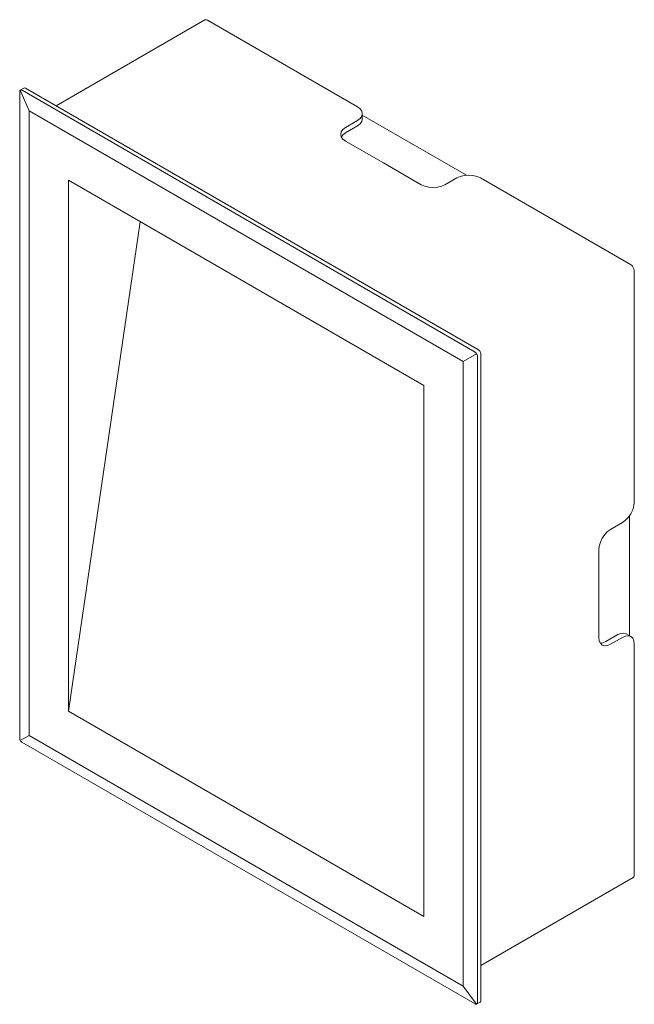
# Model space of a CAD drawing. Header units: millimetres. Extents: x -6704 to -5769, y 150 to 1713.
# Tile 2 of 2: x -6428 to -6245, y 1419 to 1713. Entities that reach past the tile are written whole.
import ezdxf

# ---------------------------------------------------------------- set-up
doc = ezdxf.new("R2010")
doc.units = ezdxf.units.MM
doc.layers.add('E-LITE-EQPM', color=7, linetype='Continuous', lineweight=20)

# ---------------------------------------------------------------- blocks, each defined once
blk = doc.blocks.new('70900 - 70900 SOUN LED Dark grey recessed lamp-566332-00 Isometrico PDF')
at = {"layer": 'E-LITE-EQPM', "color": 251, "lineweight": 9, "true_color": 0x636466}
for p, q in [((-7048.77, 1712.43), (-7093.19, 1686.79)), ((-7047.95, 1712.35), (-7010.23, 1690.57)), ((-7104.06, 1691), (-7104.06, 1497.98)), ((-7102.79, 1692.08), (-7103.89, 1691.45)), ((-7103.89, 1691.45), (-7101.23, 1685.3)), ((-6968.01, 1613.29), (-7103.34, 1691.42)), ((-7102.27, 1692.03), (-6966.95, 1613.9)), ((-7010.23, 1690.57), (-7003.15, 1686.49)), ((-6971.55, 1610.43), (-7101.23, 1685.3)), ((-7101.23, 1685.3), (-7101.23, 1498.82)), ((-7006.69, 1680.36), (-7003.15, 1682.41)), ((-7001.69, 1682.81), (-7001.69, 1684.45)), ((-7001.69, 1684.01), (-6970.59, 1666.05)), ((-7003.15, 1680.77), (-7006.69, 1678.73)), ((-6995.38, 1669.75), (-7006.69, 1676.28)), ((-6984.06, 1663.22), (-6995.38, 1669.75)), ((-7089.48, 1506.05), (-7089.48, 1664.57)), ((-7089.48, 1664.57), (-6983.29, 1603.26)), ((-6973.46, 1665.26), (-6976.99, 1663.22)), ((-6966.38, 1665.26), (-6959.31, 1661.18)), ((-6959.31, 1661.18), (-6921.59, 1639.4)), ((-7089.48, 1506.05), (-7068.01, 1652.18)), ((-6920.42, 1637.38), (-6920.42, 1576.67)), ((-6971.55, 1610.43), (-6967.55, 1612.74)), ((-6967.3, 1419.05), (-6967.3, 1612.07)), ((-6966.24, 1612.68), (-6966.24, 1419.66)), ((-6971.55, 1423.94), (-6971.55, 1610.43)), ((-6983.29, 1603.26), (-6983.29, 1444.74)), ((-6920.42, 1576.67), (-6920.42, 1568.5)), ((-6921.84, 1564.47), (-6921.84, 1528.55)), ((-6927.49, 1560.34), (-6923.96, 1562.38)), ((-6931.03, 1541.15), (-6931.03, 1554.22)), ((-6931.03, 1528.09), (-6931.03, 1541.15)), ((-6928.91, 1526.86), (-6925.37, 1528.9)), ((-6921.46, 1528.34), (-6922.87, 1529.15)), ((-6923.96, 1528.09), (-6927.49, 1526.05)), ((-6920.42, 1526.05), (-6920.42, 1517.88)), ((-6920.42, 1517.88), (-6920.42, 1457.17)), ((-6983.29, 1444.74), (-7089.48, 1506.05)), ((-7103.9, 1497.28), (-7101.23, 1498.82)), ((-7103.37, 1496.79), (-6968.01, 1418.64)), ((-7101.23, 1498.82), (-6971.55, 1423.94)), ((-6966.24, 1430.16), (-6920.76, 1456.42)), ((-6967.55, 1418.56), (-6971.55, 1423.94)), ((-6967.55, 1418.56), (-6966.45, 1419.2))]:
    blk.add_line(p, q, dxfattribs=at)
for points in [[(-7048.77, 1712.43, 0), (-7048.53, 1712.51, 0), (-7048.25, 1712.48, 0), (-7047.95, 1712.35, 0)], [(-7103.89, 1691.45, 0), (-7103.96, 1691.38, 0), (-7104.01, 1691.28, 0), (-7104.05, 1691.16, 0), (-7104.06, 1691, 0)], [(-7103.34, 1691.42, 0), (-7103.48, 1691.48, 0), (-7103.62, 1691.51, 0), (-7103.76, 1691.5, 0), (-7103.89, 1691.45, 0)], [(-7102.27, 1692.03, 0), (-7102.46, 1692.11, 0), (-7102.64, 1692.13, 0), (-7102.79, 1692.08, 0)], [(-7003.15, 1682.41, 0), (-7002.36, 1683, 0), (-7001.86, 1683.7, 0), (-7001.69, 1684.45, 0), (-7001.86, 1685.19, 0), (-7002.36, 1685.89, 0), (-7003.15, 1686.49, 0)], [(-7001.69, 1682.81, 0), (-7001.86, 1682.07, 0), (-7002.36, 1681.37, 0), (-7003.15, 1680.77, 0)], [(-7006.69, 1676.28, 0), (-7007.48, 1676.88, 0), (-7007.98, 1677.58, 0), (-7008.15, 1678.32, 0), (-7007.98, 1679.07, 0), (-7007.48, 1679.77, 0), (-7006.69, 1680.36, 0)], [(-7006.69, 1678.73, 0), (-7007.48, 1678.13, 0), (-7007.95, 1677.51, 0)], [(-6966.38, 1665.26, 0), (-6967.42, 1665.72, 0), (-6968.63, 1666.01, 0), (-6969.92, 1666.1, 0), (-6971.21, 1666.01, 0), (-6972.42, 1665.72, 0), (-6973.46, 1665.26, 0)], [(-6976.99, 1663.22, 0), (-6978.03, 1662.76, 0), (-6979.23, 1662.47, 0), (-6980.53, 1662.37, 0), (-6981.82, 1662.47, 0), (-6983.03, 1662.76, 0), (-6984.06, 1663.22, 0)], [(-6921.59, 1639.4, 0), (-6921.29, 1639.18, 0), (-6921.01, 1638.88, 0), (-6920.76, 1638.53, 0), (-6920.58, 1638.14, 0), (-6920.46, 1637.75, 0), (-6920.42, 1637.38, 0)], [(-6967.55, 1612.74, 0), (-6967.64, 1612.91, 0), (-6967.75, 1613.06, 0), (-6967.87, 1613.19, 0), (-6968.01, 1613.29, 0)], [(-6967.3, 1612.07, 0), (-6967.32, 1612.23, 0), (-6967.37, 1612.41, 0), (-6967.45, 1612.58, 0), (-6967.55, 1612.74, 0)], [(-6966.24, 1612.68, 0), (-6966.27, 1612.91, 0), (-6966.34, 1613.14, 0), (-6966.45, 1613.37, 0), (-6966.59, 1613.59, 0), (-6966.76, 1613.77, 0), (-6966.95, 1613.9, 0)], [(-6923.96, 1562.38, 0), (-6923.04, 1563.05, 0), (-6922.19, 1563.95, 0), (-6921.46, 1565.02, 0), (-6920.9, 1566.19, 0), (-6920.54, 1567.38, 0), (-6920.42, 1568.5, 0)], [(-6931.03, 1554.22, 0), (-6930.91, 1555.34, 0), (-6930.56, 1556.53, 0), (-6929.99, 1557.7, 0), (-6929.26, 1558.77, 0), (-6928.41, 1559.67, 0), (-6927.49, 1560.34, 0)], [(-6925.37, 1528.9, 0), (-6924.46, 1529.29, 0), (-6923.6, 1529.38, 0), (-6922.87, 1529.15, 0)], [(-6927.49, 1526.05, 0), (-6928.41, 1525.66, 0), (-6929.26, 1525.57, 0), (-6929.99, 1525.8, 0), (-6930.56, 1526.32, 0), (-6930.91, 1527.1, 0), (-6931.03, 1528.09, 0)], [(-6930.6, 1526.38, 0), (-6929.82, 1526.47, 0), (-6928.91, 1526.86, 0)], [(-6920.42, 1526.05, 0), (-6920.54, 1527.03, 0), (-6920.9, 1527.81, 0), (-6921.46, 1528.34, 0), (-6922.19, 1528.56, 0), (-6923.04, 1528.48, 0), (-6923.96, 1528.09, 0)], [(-7104.06, 1497.98, 0), (-7104.05, 1497.81, 0), (-7104.02, 1497.64, 0), (-7103.97, 1497.46, 0), (-7103.9, 1497.28, 0)], [(-7103.9, 1497.28, 0), (-7103.78, 1497.13, 0), (-7103.64, 1496.99, 0), (-7103.51, 1496.88, 0), (-7103.37, 1496.79, 0)], [(-6920.42, 1457.17, 0), (-6920.46, 1456.85, 0), (-6920.58, 1456.59, 0), (-6920.76, 1456.42, 0)], [(-6968.01, 1418.64, 0), (-6967.88, 1418.57, 0), (-6967.75, 1418.54, 0), (-6967.64, 1418.54, 0), (-6967.55, 1418.56, 0)], [(-6967.55, 1418.56, 0), (-6967.45, 1418.65, 0), (-6967.37, 1418.76, 0), (-6967.32, 1418.89, 0), (-6967.3, 1419.05, 0)], [(-6966.45, 1419.2, 0), (-6966.34, 1419.31, 0), (-6966.27, 1419.46, 0), (-6966.24, 1419.66, 0)]]:
    blk.add_polyline3d(points, dxfattribs=at)

msp = doc.modelspace()

# ---------------------------------------------------------------- block references
at = {"layer": 'E-LITE-EQPM', "lineweight": 9}
msp.add_blockref('70900 - 70900 SOUN LED Dark grey recessed lamp-566332-00 Isometrico PDF', (675.65, 0), dxfattribs=at)

doc.saveas('drawing.dxf')
